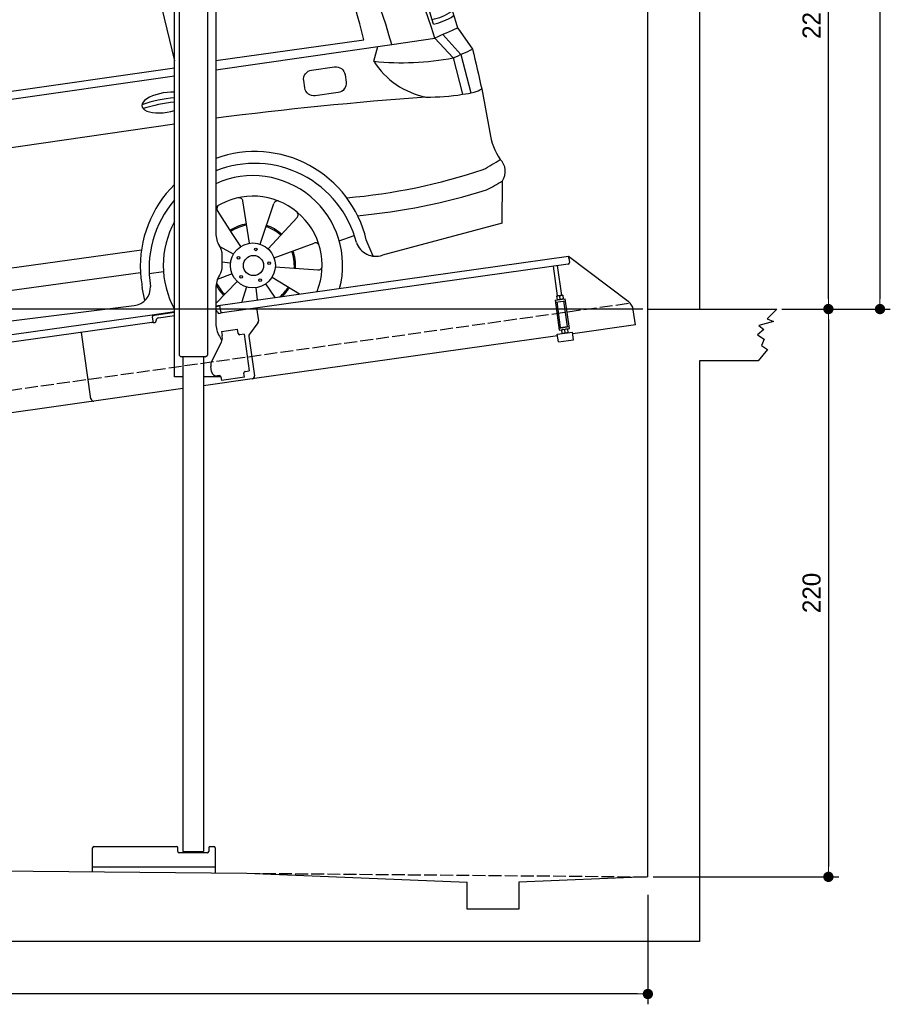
# Model space of a CAD drawing. Extents: x -311 to 6440, y -844 to 6274.
# Tile 4 of 6: x 3064 to 6440, y -844 to 2971. Entities that reach past the tile are written whole.
import ezdxf

# ---------------------------------------------------------------- set-up
doc = ezdxf.new("R2010")
doc.units = 0
doc.header["$LTSCALE"] = 10
doc.header["$MEASUREMENT"] = 0
doc.linetypes.add('GEN3', pattern=[6.25, 5, -1.25])
doc.layers.get('0').update_dxf_attribs({"linetype": 'CONTINUOUS'})
doc.layers.get('DEFPOINTS').update_dxf_attribs({"linetype": 'CONTINUOUS'})
for name, color, linetype in [('3', 6, 'GEN3'), ('CAR', 1, 'CONTINUOUS'), ('SICHTBARE_KANTEN_DIN_', 7, 'CONTINUOUS')]:
    doc.layers.add(name, color=color, linetype=linetype)
doc.layers.add('AM_0', color=7, linetype='CONTINUOUS', lineweight=30)
doc.layers.add('AM_5', color=3, linetype='CONTINUOUS', lineweight=15)
doc.dimstyles.new('KLAUS_DXF', dxfattribs={"dimscale": 20, "dimtxt": 3.5, "dimasz": 2, "dimexe": 2, "dimexo": 1, "dimgap": 1.5, "dimtad": 1, "dimlfac": 0.1, "dimdsep": 46, "dimtxsty": 'Standard', "dimblk": 'DOT', "dimcen": 2, "dimclrd": 256, "dimclre": 256, "dimclrt": 2, "dimadec": 0, "dimazin": 0, "dimtfac": 1, "dimtmove": 2, "dimatfit": 3, "dimfxl": 1, "dimtolj": 1, "dimarcsym": 0})

# ---------------------------------------------------------------- blocks, each defined once
blk = doc.blocks.new('_DOT')
at = {"color": 0, "linetype": 'ByBlock'}
blk.add_line((-0.5, 0), (-1, 0), dxfattribs=at)
at = {"color": 0, "linetype": 'ByBlock', "const_width": 0.5}
blk.add_lwpolyline([(-0.25, 0, 1), (0.25, 0, 1)], format="xyb", close=True, dxfattribs=at)
blk = doc.blocks.new('*D8')
at = {"layer": 'AM_5', "lineweight": -2, "transparency": 16777216}
for p, q in [((5479.5, 1850), (-240.5, 1850)), ((-200.5, -260), (-200.5, 1810)), ((179.5, -300), (-240.5, -300))]:
    blk.add_line(p, q, dxfattribs=at)
at = {"layer": 'DEFPOINTS', "color": 0, "transparency": 16777216}
for p in [(-200.5, 1850), (5499.5, 1850), (199.5, -300)]:
    blk.add_point(p, dxfattribs=at)
at = {"layer": 'AM_5', "lineweight": -2, "transparency": 16777216, "xscale": 40, "yscale": 40, "zscale": 40}
for p, rotation in [((-200.5, 1850), 90), ((-200.5, -300), 270)]:
    blk.add_blockref('_DOT', p, dxfattribs=dict(at, rotation=rotation))
at = {"layer": 'AM_5', "color": 2, "transparency": 16777216, "insert": (-265.5, 775), "char_height": 70, "attachment_point": 5, "rotation": 90}
blk.add_mtext('\\A1;215', dxfattribs=at)
blk = doc.blocks.new('*D9')
at = {"layer": 'AM_5', "lineweight": -2, "transparency": 16777216}
for p, q in [((179.5, 2850), (-240.5, 2850)), ((-200.5, 1890), (-200.5, 2810)), ((5479.5, 1850), (-240.5, 1850))]:
    blk.add_line(p, q, dxfattribs=at)
at = {"layer": 'DEFPOINTS', "color": 0, "transparency": 16777216}
for p in [(-200.5, 2850), (199.5, 2850), (5499.5, 1850)]:
    blk.add_point(p, dxfattribs=at)
at = {"layer": 'AM_5', "lineweight": -2, "transparency": 16777216, "xscale": 40, "yscale": 40, "zscale": 40}
for p, rotation in [((-200.5, 2850), 90), ((-200.5, 1850), 270)]:
    blk.add_blockref('_DOT', p, dxfattribs=dict(at, rotation=rotation))
at = {"layer": 'AM_5', "color": 2, "transparency": 16777216, "insert": (-265.5, 2350), "char_height": 70, "attachment_point": 5, "rotation": 90}
blk.add_mtext('\\A1;100', dxfattribs=at)
blk = doc.blocks.new('*D10')
at = {"layer": 'AM_5', "lineweight": -2, "transparency": 16777216}
for p, q in [((5719.5, 4100), (6239.5, 4100)), ((6199.5, 1890), (6199.5, 4060)), ((6219.5, 1850), (6239.5, 1850))]:
    blk.add_line(p, q, dxfattribs=at)
at = {"layer": 'DEFPOINTS', "color": 0, "transparency": 16777216}
for p in [(5699.5, 4100), (6199.5, 4100), (6199.5, 1850)]:
    blk.add_point(p, dxfattribs=at)
at = {"layer": 'AM_5', "lineweight": -2, "transparency": 16777216, "xscale": 40, "yscale": 40, "zscale": 40}
for p, rotation in [((6199.5, 4100), 90), ((6199.5, 1850), 270)]:
    blk.add_blockref('_DOT', p, dxfattribs=dict(at, rotation=rotation))
at = {"layer": 'AM_5', "color": 2, "transparency": 16777216, "insert": (6134.5, 2975), "char_height": 70, "attachment_point": 5, "rotation": 90}
blk.add_mtext('\\A1;225', dxfattribs=at)
blk = doc.blocks.new('*D11')
at = {"layer": 'AM_5', "lineweight": -2, "transparency": 16777216}
for p, q in [((6219.5, 1850), (6239.5, 1850)), ((6199.5, 1810), (6199.5, -310)), ((5519.5, -350), (6239.5, -350))]:
    blk.add_line(p, q, dxfattribs=at)
at = {"layer": 'DEFPOINTS', "color": 0, "transparency": 16777216}
for p in [(6199.5, 1850), (5499.5, -350), (6199.5, -350)]:
    blk.add_point(p, dxfattribs=at)
at = {"layer": 'AM_5', "lineweight": -2, "transparency": 16777216, "xscale": 40, "yscale": 40, "zscale": 40}
for p, rotation in [((6199.5, 1850), 90), ((6199.5, -350), 270)]:
    blk.add_blockref('_DOT', p, dxfattribs=dict(at, rotation=rotation))
at = {"layer": 'AM_5', "color": 2, "transparency": 16777216, "insert": (6134.5, 750), "char_height": 70, "attachment_point": 5, "rotation": 90}
blk.add_mtext('\\A1;220', dxfattribs=at)
blk = doc.blocks.new('*D12')
at = {"layer": 'AM_5', "lineweight": -2, "transparency": 16777216}
for p, q in [((199.5, -370), (199.5, -843.8)), ((5499.5, -420), (5499.5, -843.8)), ((5459.5, -803.8), (239.5, -803.8))]:
    blk.add_line(p, q, dxfattribs=at)
at = {"layer": 'DEFPOINTS', "color": 0, "transparency": 16777216}
for p in [(199.5, -350), (5499.5, -400), (199.5, -803.8)]:
    blk.add_point(p, dxfattribs=at)
at = {"layer": 'AM_5', "lineweight": -2, "transparency": 16777216, "xscale": 40, "yscale": 40, "zscale": 40, "rotation": 180}
blk.add_blockref('_DOT', (199.5, -803.8), dxfattribs=at)
at = {"layer": 'AM_5', "lineweight": -2, "transparency": 16777216, "xscale": 40, "yscale": 40, "zscale": 40}
blk.add_blockref('_DOT', (5499.5, -803.8), dxfattribs=at)
at = {"layer": 'AM_5', "color": 2, "transparency": 16777216, "insert": (2849.5, -738.8), "char_height": 70, "attachment_point": 5}
blk.add_mtext('\\A1;530', dxfattribs=at)
blk = doc.blocks.new('*D13')
at = {"layer": 'AM_5', "lineweight": -2, "transparency": 16777216}
for p, q in [((5519.5, 5750), (6439.5, 5750)), ((6399.5, 5710), (6399.5, 1890)), ((6019.5, 1850), (6439.5, 1850))]:
    blk.add_line(p, q, dxfattribs=at)
at = {"layer": 'DEFPOINTS', "color": 0, "transparency": 16777216}
for p in [(5499.5, 5750), (5999.5, 1850), (6399.5, 1850)]:
    blk.add_point(p, dxfattribs=at)
at = {"layer": 'AM_5', "lineweight": -2, "transparency": 16777216, "xscale": 40, "yscale": 40, "zscale": 40}
for p, rotation in [((6399.5, 5750), 90), ((6399.5, 1850), 270)]:
    blk.add_blockref('_DOT', p, dxfattribs=dict(at, rotation=rotation))
at = {"layer": 'AM_5', "color": 2, "transparency": 16777216, "insert": (6334.5, 3800), "char_height": 70, "attachment_point": 5, "rotation": 90}
blk.add_mtext('\\A1;390', dxfattribs=at)
blk = doc.blocks.new('Car200VanEG')
at = {"layer": 'CAR'}
for p, q in [((29554, 5533), (29644.2, 5203.4)), ((29642.4, 5463.9), (29644.2, 5457.7)), ((29518.3, 5448.3), (29644.2, 4935.9)), ((28811.4, 4789.7), (28827.1, 5360.5)), ((30684.3, 5037.8), (30754.4, 4960.9)), ((30742, 5062.9), (30799.4, 4981.1)), ((29804.2, 4937), (30377.2, 5017.9)), ((29804.2, 4901.5), (30486.3, 4999.8)), ((30486.3, 4999.8), (30653.3, 5024.4)), ((30653.3, 5024.4), (30724.5, 4947.4)), ((30416.3, 4934.3), (30432.2, 4992.1)), ((30754.4, 4960.9), (30792.2, 4811.8)), ((30724.5, 4947.4), (30760.1, 4806.3)), ((28811.4, 4789.7), (29644.2, 4908.5)), ((27473.8, 4565.4), (29644.2, 4878.4)), ((30835.2, 4826.9), (30866.4, 4658.6)), ((28734.5, 4747.2), (28676.2, 4551.8)), ((27430.9, 4371.2), (29644.2, 4691.5)), ((27605.2, 4629.3), (27883.5, 4667.2)), ((30914.1, 4306.6), (30915.2, 4471)), ((29934.4, 4229.2), (29908.9, 4393.2)), ((29867.5, 4267.5), (29810.6, 4355.7)), ((29975.5, 4225.7), (30028.3, 4383)), ((30006.6, 4207.3), (30118.9, 4329.5)), ((30914.1, 4306.6), (30450.1, 4183.1)), ((29900.6, 4216.4), (29867.5, 4267.5)), ((30281.7, 4238.9), (30340.1, 4259.4)), ((30414.3, 4179), (30387.3, 4242.5)), ((27627.7, 3941.8), (29515.6, 4203.1)), ((29872.3, 4186.4), (29818.3, 4217.2)), ((30029.5, 4173), (30185.4, 4229.8)), ((29861.3, 4152), (29827.2, 4155.4)), ((30034.6, 4137.2), (30200.1, 4125.7)), ((27652, 3860), (29511.9, 4116.2)), ((29545.2, 4112.3), (29600.8, 4119.5)), ((29867, 4111.1), (29809.8, 4088.4)), ((30022, 4098), (30128.9, 4032.6)), ((29528.2, 4006.8), (29519, 4057.8)), ((29887.1, 4081), (29804.2, 3996)), ((29922.6, 4060.1), (29905, 4002.2)), ((29958.6, 4057), (29964.6, 4009.5)), ((29997.1, 4071.7), (30033.3, 4019.2)), ((26432.8, 4023.8), (26384.9, 4016.7)), ((27227, 3848.7), (27201.4, 4012.7)), ((28751.2, 4011.6), (28791.1, 3909)), ((27160.1, 3887), (27103.2, 3975.2)), ((27268.1, 3845.2), (27320.9, 4002.5)), ((27732.4, 3771), (29487.4, 3987.6)), ((27299.2, 3826.8), (27411.4, 3949)), ((27164.8, 3805.9), (27020.8, 3888.1)), ((27193.2, 3835.9), (27160.1, 3887)), ((27570.2, 3870), (27619.1, 3877.4)), ((27322.1, 3792.5), (27478, 3849.3)), ((27153.8, 3771.5), (27019.4, 3784.9)), ((27327.1, 3756.7), (27492.6, 3745.2)), ((27159.6, 3730.6), (27005, 3669.1)), ((27314.6, 3717.5), (27421.5, 3652.1)), ((27179.7, 3700.5), (27086.5, 3605.1)), ((27215.2, 3679.6), (27197.3, 3620.6)), ((27251.2, 3676.5), (27257.1, 3629)), ((27289.7, 3691.2), (27325.9, 3638.7))]:
    blk.add_line(p, q, dxfattribs=at)
for points in [[(28761.3, 5427.7), (28734.5, 4747.2)], [(27863.9, 4698.5), (27882.5, 4667.3), (28655.6, 4784.3), (28704.2, 5343.7), (28238.8, 5261.3)], [(27758.3, 4871.4), (27772.9, 4846.9)]]:
    blk.add_lwpolyline(points, dxfattribs=at)
blk.add_lwpolyline([(30175.4, 4900.1), (30264.2, 4912.6, -0.414214), (30304.9, 4882), (30308.9, 4853.6, -0.414214), (30278.2, 4812.9), (30189.4, 4800.5, -0.414214), (30148.7, 4831.1), (30144.7, 4859.5, -0.414214)], format="xyb", close=True, dxfattribs=at)
for centre, radius in [((29947.8, 4143.3), 87), ((29958.8, 4205.5), 5.16), ((29892, 4173), 5.16), ((29950, 4142.8), 39.2), ((30010.4, 4152.1), 5.16), ((29902.3, 4099.4), 5.16), ((29975.5, 4086.5), 5.16), ((27240.4, 3762.8), 87), ((27251.4, 3825), 5.16), ((27184.6, 3792.5), 5.16), ((27240.4, 3762.8), 39.2), ((27303, 3771.6), 5.16), ((27194.9, 3718.9), 5.16), ((27268.1, 3706), 5.16)]:
    blk.add_circle(centre, radius, dxfattribs=at)
for centre, radius, start, end in [((36132.4, -79851.1), 85815.3, 94.132158, 94.22895), ((29935.7, 5559.5), 182.1, 56.7316, 85.9018), ((30652, -6879.3), 12637.8, 94.57407, 100.23429), ((35546.6, -81008), 86879.7, 93.718007, 93.789795), ((29918.8, 5570.6), 118.3, 37.9475, 92.9239), ((29817.6, 5437.9), 350, 36.1738, 51.4653), ((30275.3, -6080.3), 11784.7, 89.15401, 91.10661), ((30397.6, 5476.5), 248.8, 113.6534, 137.4736), ((30415.6, 5492.7), 227, 111.2583, 138.0462), ((30496.6, 5529.2), 180.2, 105.2084, 140.7984), ((28349.5, 4356.1), 2494.8, 16.4595, 32.68), ((30440, -5246.2), 10945.8, 94.16954, 100.48914), ((30794.7, -7277.3), 12953.5, 95.09603, 101.31232), ((30035.4, 448.2), 5195.2, 90.2568, 92.5509), ((30054.7, 5692.7), 65.1, 229.2026, 271.6116), ((30058.1, 5690), 62.5, 268.4923, 312.6784), ((30165.6, -5629.4), 11274.2, 89.02739, 90.33277), ((28414.3, 4332.6), 2343.4, 17.1714, 34.0046), ((30586.4, 5414), 245.7, 113.4045, 134.4434), ((30593.9, 5402.8), 239.4, 113.3845, 134.7993), ((30052.5, 2876.9), 2696.3, 86.163, 95.2852), ((28852.8, 4566.2), 1867, 15.9234, 33.237), ((31358.1, -10357.5), 15995.8, 96.15089, 101.47013), ((28428.4, 5198.3), 354, 106.0658, 118.7077), ((28660.9, 4374.9), 1209.6, 102.1374, 105.8539), ((28505.6, 4454.6), 2054.1, 15.3901, 32.7515), ((28346.7, 4664.7), 842.7, 96.8265, 123.5878), ((28475.6, 5181.9), 392.4, 123.6046, 146.4558), ((28537.3, 4944.3), 579.3, 98.9357, 109.9719), ((30019.2, 3912), 1585, 83.7303, 97.7956), ((28534.9, 5168.7), 380.1, 129.4274, 137.6867), ((28412, 5310.4), 192.6, 112.1015, 127.9582), ((28789.5, 4663.7), 1626.8, 12.5758, 30.4243), ((28202.9, 5454.7), 59.2, 274.6807, 329.3779), ((30034.9, -1376.9), 6844.8, 94.32835, 100.16386), ((28350.2, 4674.5), 751.7, 105.5315, 127.4465), ((28185.8, 5550.8), 156.6, 256.2361, 278.0274), ((30580.7, 1971), 4338.4, 128.4908, 139.6504), ((27963.6, 5382.3), 93.8, 193.5187, 246.9725), ((27932, 5361.2), 98, 196.9057, 246.6194), ((28340.3, 4783.8), 559.2, 106.9536, 131.1058), ((32393.8, 596.7), 6489, 133.91457, 140.89178), ((28374.7, 4700.1), 577.5, 103.6128, 128.1961), ((29803.3, 3263.9), 2668.3, 133.2704, 150.8036), ((33439.9, -79.1), 7535.6, 136.01785, 138.94052), ((30604, 5296.3), 203.8, 280.807, 303.8471), ((30606.7, 5287), 212.7, 281.2217, 303.651), ((38312.8, -12498.3), 19123.7, 113.32123, 113.61114), ((30525.1, 6009.8), 1081, 264.2206, 280.6302), ((30677, 5098), 307.8, 212.1174, 259.1097), ((28230.7, 4402.7), 665.3, 135.3057, 160.0856), ((27894.7, 4714.4), 179.9, 132.5849, 172.2354), ((27854.2, 4723.7), 147.6, 91.8003, 123.4317), ((27382.8, 4708.9), 494.2, 3.519, 19.1751), ((30719.7, 5147.2), 343.3, 276.7547, 284.5058), ((30756.2, 4978.4), 170.8, 286.863, 297.5483), ((26806, 5554.8), 905.4, 278.4772, 301.1487), ((27510.9, 4917.2), 273.5, 210.1113, 236.1616), ((29681.6, 4299.2), 494.8, 94.3341, 109.3655), ((29716.1, 4107.9), 671.8, 96.1511, 106.818), ((31776.5, -10768.2), 15606.9, 94.25417, 97.26035), ((30631.1, 5576.3), 780.7, 269.0962, 279.5113), ((27415.2, 4833.8), 190.1, 202.7244, 242.9582), ((27815.1, 4721.8), 100.1, 170.2585, 193.9822), ((27812, 4735.7), 64.2, 324.1852, 3.1249), ((27750.3, 4705.1), 33.2, 193.1013, 238.3611), ((27832.6, 4725.2), 41.4, 279.9437, 319.2981), ((26900.3, 5329.6), 745.9, 273.0108, 301.3268), ((27033, 5036.4), 475.5, 286.3026, 313.2289), ((27755.2, 4727.1), 55, 245.9955, 278.6212), ((27737.5, 4944.3), 272.7, 275.4536, 280.2078), ((27893, 4110.4), 575.5, 96.9145, 100.7297), ((27804.9, 4844.6), 163.9, 276.5604, 282.2911), ((31109, 4691.5), 244.8, 187.7196, 214.111), ((28643.6, 4157.9), 494.8, 88.0835, 109.3655), ((28678.2, 3966.6), 671.8, 91.4914, 106.818), ((26814, 4171.7), 438.7, 107.8556, 146.9237), ((26723.7, 6159.5), 1640.3, 277.5569, 285.6465), ((29955.2, 4140.6), 444, 13.2603, 109.8823), ((28080.6, 4329), 651.1, 158.6997, 176.2822), ((30000.2, 4495.7), 1325.2, 177.5813, 197.5876), ((30428.8, 5268.1), 858.8, 298.6673, 303.7788), ((30861.8, 4507.4), 64.6, 325.6774, 46.4713), ((26800.8, 4131.9), 412.1, 107.1272, 143.7193), ((29953.4, 4130.2), 408.4, 14.4326, 111.4326), ((30109.3, 6721), 2324.5, 274.9939, 288.3425), ((26747.4, 4175.7), 306.2, 102.8175, 157.9473), ((29947.8, 4143.3), 347.8, 345.1978, 114.3921), ((30534.7, 5067.2), 707.3, 296.8081, 302.5462), ((29955.2, 4140.6), 444, 134.4658, 183.1516), ((30125, 6777.6), 2452.3, 275.3542, 287.2843), ((26550.8, 4331.7), 131.2, 142.7448, 175.5704), ((26500.5, 4420.5), 55, 189.8578, 234.9767), ((26600.1, 4311.4), 83.8, 84.8476, 116.7886), ((26625.4, 5091.8), 697.2, 268.5377, 274.4416), ((29953.4, 4130.2), 408.4, 139.2202, 189.6303), ((29947.8, 4143.3), 268.3, 337.8454, 122.3639), ((29894, 4390.8), 15, 8.8571, 102.2519), ((30042.6, 4378.2), 15, 68.0338, 161.4286), ((26547, 4502), 148.6, 238.3311, 252.7511), ((26755.7, 4267.5), 231.2, 153.5382, 195.1863), ((26585.2, 4352.5), 40.7, 124.1752, 153.831), ((36272.1, -56396.1), 61407, 98.278102, 98.741733), ((28047.9, 4393), 617.5, 182.0283, 207.3717), ((29823.2, 4363.9), 15, 119.4624, 212.8571), ((30107.8, 4339.7), 15, 317.4286, 50.8233), ((28870.2, 3914.3), 2487.3, 170.1022, 179.6325), ((26513.9, 4348.8), 94.2, 184.2237, 204.83), ((29947.8, 4143.3), 347.8, 150.8132, 209.1868), ((26452.9, 4322.3), 27.7, 208.0769, 248.7725), ((27491.7, 4036.8), 1059, 166.1283, 180.7005), ((26475.3, 4373.1), 83.2, 247.1377, 261.8995), ((26646.8, 4756.6), 500.7, 248.5366, 273.741), ((26556.4, 4730.2), 460.4, 266.1945, 285.4943), ((29950, 4142.8), 163.4, 99.6165, 123.423), ((29950, 4142.8), 158.4, 99.6165, 123.423), ((29950, 4142.8), 158.4, 48.1476, 72.2472), ((29950, 4142.8), 163.4, 48.1476, 72.2472), ((26479.3, 4251.9), 75.9, 189.1962, 209.5831), ((26438.5, 4230.2), 29.7, 211.9315, 248.3068), ((26463.5, 4292.2), 96.6, 248.1135, 258.9389), ((26631.3, 4750.3), 552.3, 259.6977, 274.9966), ((27239.8, 3777.4), 421.3, 22.9636, 135.4753), ((29950, 4142.8), 158.4, 356.1373, 20.4549), ((29950, 4142.8), 163.4, 356.1373, 20.4549), ((30190.5, 4215.7), 15, 16.6053, 110), ((30423.9, 4258), 79.4, 199.1427, 289.2887), ((26434.9, 4148.3), 41.4, 185.2341, 270.157), ((27241.3, 3759.3), 396, 11.2769, 139.6616), ((30201.1, 4140.6), 15, 266, 359.3947), ((27240.4, 3762.8), 347.8, 345.1978, 149.9164), ((29955.2, 4140.6), 444, 183.1516, 190.7592), ((29950, 4142.8), 163.4, 201.2391, 201.2536), ((26430.7, 4067.2), 45.4, 195.2382, 220.4111), ((29479.2, 4058.8), 71.6, 276.5752, 2.5205), ((29950, 4142.8), 163.4, 207.3918, 225.0075), ((29950, 4142.8), 158.4, 204.9156, 225.0075), ((29950, 4142.8), 158.4, 310.2523, 328.3201), ((29950, 4142.8), 163.4, 312.9326, 328.3201), ((26421.4, 4063.2), 35.9, 225.1865, 255.2963), ((26465.7, 4216.3), 195.3, 254.1184, 260.2849), ((27240.4, 3762.8), 268.3, 337.8454, 160.9349), ((27186.6, 4010.3), 15, 8.8571, 102.2519), ((27335.1, 3997.7), 15, 68.0338, 161.4286), ((27115.8, 3983.4), 15, 119.4624, 212.8571), ((27400.4, 3959.2), 15, 317.4286, 50.8233), ((26493.2, 3888.6), 117.8, 159.3194, 183.8724), ((26559.2, 4538.8), 633.6, 253.8548, 265.8675), ((26583.5, 4910.7), 1006.3, 266.0124, 274.9594), ((27242.6, 3762.3), 163.4, 99.6165, 123.423), ((27242.6, 3762.3), 158.4, 99.6165, 123.423), ((27242.6, 3762.3), 158.4, 48.1476, 72.2472), ((27242.6, 3762.3), 163.4, 48.1476, 72.2472), ((26515.3, 3900.6), 141, 188.1152, 200.8264), ((27013.3, 3875.1), 15, 60.2857, 153.6805), ((21558.7, 1884.8), 6405.5, 17.15784, 17.96084), ((27242.6, 3762.3), 163.4, 150.5135, 174.1727), ((27242.6, 3762.3), 158.4, 150.5135, 174.1727), ((27242.6, 3762.3), 158.4, 356.1373, 20.4549), ((27242.6, 3762.3), 163.4, 356.1373, 20.4549), ((27483.1, 3835.2), 15, 16.6053, 110), ((27712.3, 3852.6), 84, 190.8184, 283.84), ((46053.4, 13517.8), 21926, 206.46796, 206.76111), ((27240.4, 3762.8), 268.3, 183.709, 204.9178), ((27493.7, 3760.1), 15, 266, 359.3947), ((27242.6, 3762.3), 163.4, 201.2391, 225.0075), ((27242.6, 3762.3), 158.4, 201.2391, 225.0075), ((27011, 3655.3), 15, 110.1125, 208.5005), ((27242.6, 3762.3), 158.4, 310.2523, 328.3201), ((27242.6, 3762.3), 163.4, 312.9326, 328.3201), ((27248.6, 6970.5), 3413.9, 256.9193, 258.238), ((26588, 3893.9), 268, 262.4338, 273.6968), ((26517.9, 4865.8), 1242.4, 274.0347, 277.4722), ((27240.4, 3762.8), 268.3, 204.9178, 218.1546), ((27240.4, 3762.8), 347.8, 210.0836, 210.8022)]:
    blk.add_arc(centre, radius, start, end, dxfattribs=at)
for centre, major_axis, ratio, start_param, end_param in [((29608.6, 4774.3), (91.2, 14.3), 0.413356, 1.106013, 5.047764), ((26616.5, 3737.6), (-1, 44.1), 0.466142, 5.236347, 6.256771), ((26616.5, 3737.6), (-0.1, -50.8), 0.500238, 2.161796, 2.736969), ((26616.5, 3737.6), (-0.1, -50.8), 0.500238, 4.558414, 4.755891), ((26616.5, 3737.6), (-1, 44.1), 0.466142, 7.66479, 7.89262), ((26616.5, 3737.6), (-1, 44.1), 0.466142, 4.653289, 4.881118), ((26616.5, 3737.6), (-0.1, -50.8), 0.500238, 1.529499, 1.726976)]:
    blk.add_ellipse(centre, major_axis=major_axis, ratio=ratio, start_param=start_param, end_param=end_param, dxfattribs=at)
blk.add_ellipse((28570.6, 4633), major_axis=(91.2, 14.3), ratio=0.413356, dxfattribs=at)
at = {"layer": 'CAR', "extrusion": (0, 0, -1)}
for major_axis, ratio, start_param, end_param in [((-0.1, 50.8), 0.500238, 1.529499, 4.755891), ((-1, -44.1), 0.466142, 4.653289, 7.89262)]:
    blk.add_ellipse((26616.5, 3733.3), major_axis=major_axis, ratio=ratio, start_param=start_param, end_param=end_param, dxfattribs=at)
at = {"layer": 'CAR'}
for points in [[(29642.4, 5463.9), (29643, 5464), (29643.6, 5464), (29644.2, 5464.1)], [(26647.5, 3824.3), (26652.2, 3824.7), (26656.8, 3825.1), (26661.4, 3825.5)]]:
    blk.add_open_spline(points, degree=3, dxfattribs=at)
for points in [[(30724.5, 4947.4), (30799.4, 4981.1)], [(30799.4, 4981.1), (30835.2, 4826.9)], [(28737, 4095.3), (28739.2, 4052.2), (28751.2, 4011.6)], [(27627.7, 3941.8), (27635.2, 3901.2), (27652, 3860)]]:
    blk.add_spline(points, degree=3, dxfattribs=at)

msp = doc.modelspace()

# ---------------------------------------------------------------- linework, layer by layer
for p, q in [((5699.503, 5950.005), (5699.503, 1850.005)), ((3824.715, 3702.64), (3824.715, 2144.272)), ((3791.699, 3677.911), (3791.812, 1671.652)), ((3664.715, 1587.64), (3664.715, 3457.64)), ((3681.711, 3457.64), (3681.812, 1671.629)), ((3838.112, 2094.272), (3844.366, 2083.441)), ((3847.715, 2070.941), (3847.715, 2004.338)), ((3824.715, 1862.792), (5191.605, 2054.896)), ((5190.829, 2024.492), (3849.015, 1835.912)), ((5192.718, 2046.974), (5191.605, 2054.896)), ((5191.605, 2054.896), (5423.542, 1880.119)), ((5192.718, 2046.974), (5195.084, 2030.139)), ((3844.366, 1991.838), (3838.112, 1981.008)), ((5149.635, 1900.856), (5133.393, 2016.42)), ((5165.479, 1903.082), (5149.237, 2018.647)), ((3824.715, 1931.008), (3824.715, 1794.697)), ((5139.811, 1884.53), (5179.422, 1890.096)), ((5139.811, 1884.53), (5156.094, 1768.668)), ((5140.925, 1876.607), (5180.535, 1882.174)), ((5146.416, 1900.403), (5145.734, 1899.87)), ((5145.734, 1899.87), (5147.673, 1886.072)), ((5168.697, 1903.535), (5146.416, 1900.403)), ((5161.328, 1778.492), (5147.411, 1877.519)), ((5148.476, 1885.747), (5147.673, 1886.072)), ((5159.407, 1888.803), (5157.766, 1900.479)), ((5168.697, 1903.535), (5169.5, 1903.21)), ((5169.5, 1903.21), (5171.439, 1889.412)), ((5170.757, 1888.879), (5171.439, 1889.412)), ((5187.966, 1782.236), (5174.049, 1881.263)), ((5195.705, 1774.235), (5179.422, 1890.096)), ((3577.468, 1828.044), (3664.715, 1840.305)), ((3664.715, 1836.266), (3578.025, 1824.083)), ((3840.446, 1860.963), (3824.715, 1858.753)), ((3830.99, 1838.428), (3831.129, 1837.438)), ((3836.776, 1833.182), (3841.728, 1833.878)), ((3843.368, 1840.168), (3839.889, 1864.925)), ((3982.702, 1854.701), (3989.78, 1804.338)), ((5451.216, 1788.433), (5442.964, 1847.146)), ((5999.51, 1850.005), (5961.803, 1812.157)), ((959.991, 1460.181), (3577.468, 1828.044)), ((3576.692, 1797.64), (959.991, 1429.886)), ((3577.468, 1828.044), (3578.581, 1820.121)), ((3580.947, 1803.287), (3578.581, 1820.121)), ((3584.258, 1797.693), (3589.209, 1798.389)), ((3593.465, 1804.036), (3593.326, 1805.027)), ((3601.836, 1816.321), (3664.715, 1825.158)), ((3987.863, 1796.928), (3954.55, 1752.719)), ((5986.079, 1802.168), (5929.673, 1785.756)), ((5961.803, 1812.157), (5986.079, 1802.168)), ((3340.553, 1501.897), (3304.368, 1759.367)), ((3340.553, 1501.897), (3304.368, 1759.367)), ((3846.658, 1762.873), (3909.044, 1771.641)), ((3846.658, 1762.873), (3848.884, 1747.029)), ((3911.271, 1755.797), (3909.044, 1771.641)), ((3911.271, 1755.797), (3911.41, 1754.807)), ((5148.251, 1752.62), (5207.668, 1760.971)), ((5154.981, 1776.59), (5194.592, 1782.157)), ((5156.094, 1768.668), (5195.705, 1774.235)), ((5161.328, 1778.492), (5187.966, 1782.236)), ((5164.759, 1769.886), (5164.077, 1769.353)), ((5164.077, 1769.353), (5166.016, 1755.554)), ((5166.819, 1755.23), (5166.016, 1755.554)), ((5166.864, 1778.26), (5166.725, 1779.251)), ((5176.109, 1769.961), (5177.75, 1758.286)), ((5182.709, 1780.487), (5182.569, 1781.477)), ((5187.04, 1773.017), (5187.843, 1772.693)), ((5187.843, 1772.693), (5189.782, 1758.895)), ((5189.1, 1758.361), (5189.782, 1758.895)), ((5211.843, 1731.263), (5207.668, 1760.971)), ((5451.216, 1788.433), (5208.6, 1754.336)), ((5948.951, 1770.772), (5923.961, 1750.079)), ((5929.673, 1785.756), (5948.951, 1770.772)), ((3808.53, 1648.529), (3846, 1722.069)), ((3838.112, 1744.697), (3848.154, 1727.305)), ((3849.474, 1742.83), (3848.884, 1747.029)), ((3917.058, 1750.551), (3918.048, 1750.69)), ((3933.892, 1752.917), (3918.048, 1750.69)), ((3933.892, 1752.917), (3953.933, 1610.319)), ((3952.633, 1745.309), (3974.325, 1590.968)), ((5149.184, 1745.986), (3965.814, 1579.674)), ((5152.427, 1722.912), (5148.251, 1752.62)), ((5152.427, 1722.912), (5211.843, 1731.263)), ((5923.961, 1750.079), (5950.379, 1732.954)), ((5950.379, 1732.954), (5940.383, 1709.407)), ((5963.231, 1692.995), (5926.817, 1650.005)), ((5940.383, 1709.407), (5963.231, 1692.995)), ((3688.804, 1664.638), (3681.803, 1671.637)), ((3784.804, 1664.643), (3688.804, 1664.638)), ((3696.812, 1664.638), (3696.92, -251.394)), ((3776.812, 1664.643), (3776.916, -251.326)), ((3784.804, 1664.643), (3791.812, 1671.652)), ((5699.503, 1650.005), (5699.503, -599.995)), ((5926.817, 1650.005), (5699.503, 1650.005)), ((3807.839, 1607.963), (3805.056, 1627.769)), ((3938.089, 1608.092), (3937.099, 1607.953)), ((3938.089, 1608.092), (3953.933, 1610.319)), ((3696.808, 1587.64), (3664.715, 1587.64)), ((3844.02, 1587.64), (3776.808, 1587.64)), ((3965.814, 1579.674), (3776.81, 1553.111)), ((3838.35, 1592.055), (3830.428, 1590.941)), ((3843.997, 1587.799), (3846.085, 1572.945)), ((3935.209, 1585.471), (3846.085, 1572.945)), ((3932.843, 1602.305), (3932.982, 1601.315)), ((3935.209, 1585.471), (3932.982, 1601.315)), ((3696.811, 1541.868), (959.991, 1157.233)), ((3346.885, -330.259), (3346.885, -237.358)), ((3351.885, -232.358), (3671.885, -232.358)), ((3676.885, -252.358), (3676.885, -237.358)), ((3791.885, -257.358), (3681.885, -257.358)), ((3697.886, -252.361), (3696.886, -251.361)), ((3697.886, -252.361), (3775.886, -252.356)), ((3710.886, -252.36), (3710.886, -257.358)), ((3762.886, -252.357), (3762.886, -257.358)), ((3775.886, -252.356), (3776.916, -251.326)), ((3796.885, -237.358), (3796.885, -252.358)), ((3801.885, -232.358), (3816.885, -232.358)), ((3821.885, -237.358), (3821.885, -334.826)), ((199.51, -299.995), (3944.51, -336.005)), ((3821.885, -312.358), (3346.885, -312.358)), ((3944.51, -336.005), (4799.51, -370.083)), ((4799.51, -474.995), (4799.51, -370.083)), ((5499.51, -349.995), (4999.056, -370.083)), ((4999.056, -370.083), (4999.51, -474.995)), ((4999.51, -474.995), (4799.51, -474.995)), ((5699.503, -599.995), (-0.481, -599.995))]:
    msp.add_line(p, q)
msp.add_polyline3d([(3843.994, 1587.803, 0), (3843.994, 1587.803, 0), (3843.994, 1587.813, 0), (3843.994, 1587.823, 0), (3843.994, 1587.833, 0), (3843.994, 1587.833, 0), (3843.994, 1587.843, 0), (3843.994, 1587.853, 0), (3843.984, 1587.863, 0), (3843.984, 1587.863, 0), (3843.984, 1587.873, 0), (3843.984, 1587.883, 0), (3843.984, 1587.893, 0), (3843.984, 1587.903, 0), (3843.984, 1587.903, 0), (3843.984, 1587.913, 0), (3843.974, 1587.923, 0), (3843.974, 1587.933, 0), (3843.974, 1587.933, 0), (3843.974, 1587.943, 0), (3843.974, 1587.953, 0), (3843.974, 1587.963, 0), (3843.974, 1587.963, 0), (3843.974, 1587.973, 0), (3843.964, 1587.983, 0), (3843.964, 1587.993, 0), (3843.964, 1588.003, 0), (3843.964, 1588.003, 0), (3843.964, 1588.013, 0), (3843.964, 1588.023, 0), (3843.964, 1588.033, 0), (3843.954, 1588.033, 0), (3843.954, 1588.043, 0), (3843.954, 1588.053, 0), (3843.954, 1588.063, 0), (3843.954, 1588.063, 0), (3843.954, 1588.073, 0), (3843.944, 1588.083, 0), (3843.944, 1588.093, 0), (3843.944, 1588.103, 0), (3843.944, 1588.103, 0), (3843.944, 1588.113, 0), (3843.944, 1588.123, 0), (3843.944, 1588.133, 0), (3843.934, 1588.133, 0), (3843.934, 1588.143, 0), (3843.934, 1588.153, 0), (3843.934, 1588.163, 0), (3843.934, 1588.163, 0), (3843.934, 1588.173, 0), (3843.924, 1588.183, 0), (3843.924, 1588.193, 0), (3843.924, 1588.203, 0), (3843.924, 1588.203, 0), (3843.924, 1588.213, 0), (3843.924, 1588.223, 0), (3843.914, 1588.233, 0), (3843.914, 1588.233, 0), (3843.914, 1588.243, 0), (3843.914, 1588.253, 0), (3843.914, 1588.263, 0), (3843.904, 1588.273, 0), (3843.904, 1588.273, 0), (3843.904, 1588.283, 0), (3843.904, 1588.293, 0), (3843.904, 1588.303, 0), (3843.894, 1588.303, 0), (3843.894, 1588.313, 0), (3843.894, 1588.323, 0), (3843.894, 1588.333, 0), (3843.894, 1588.333, 0), (3843.894, 1588.343, 0), (3843.884, 1588.353, 0), (3843.884, 1588.363, 0), (3843.884, 1588.373, 0), (3843.884, 1588.373, 0), (3843.884, 1588.383, 0), (3843.874, 1588.393, 0), (3843.874, 1588.403, 0), (3843.874, 1588.403, 0), (3843.874, 1588.413, 0), (3843.864, 1588.423, 0), (3843.864, 1588.433, 0), (3843.864, 1588.433, 0), (3843.864, 1588.443, 0), (3843.864, 1588.453, 0), (3843.854, 1588.463, 0), (3843.854, 1588.473, 0), (3843.854, 1588.473, 0), (3843.854, 1588.483, 0), (3843.854, 1588.493, 0), (3843.844, 1588.503, 0), (3843.844, 1588.503, 0), (3843.844, 1588.513, 0), (3843.844, 1588.523, 0), (3843.834, 1588.533, 0), (3843.834, 1588.533, 0), (3843.834, 1588.543, 0), (3843.834, 1588.553, 0), (3843.824, 1588.563, 0), (3843.824, 1588.573, 0), (3843.824, 1588.573, 0), (3843.824, 1588.583, 0), (3843.824, 1588.593, 0), (3843.814, 1588.603, 0), (3843.814, 1588.603, 0), (3843.814, 1588.613, 0), (3843.814, 1588.623, 0), (3843.804, 1588.633, 0), (3843.804, 1588.633, 0), (3843.804, 1588.643, 0), (3843.804, 1588.653, 0), (3843.794, 1588.663, 0), (3843.794, 1588.673, 0), (3843.794, 1588.673, 0), (3843.794, 1588.683, 0), (3843.784, 1588.693, 0), (3843.784, 1588.703, 0), (3843.784, 1588.703, 0), (3843.784, 1588.713, 0), (3843.774, 1588.723, 0), (3843.774, 1588.733, 0), (3843.774, 1588.733, 0), (3843.764, 1588.743, 0), (3843.764, 1588.753, 0), (3843.764, 1588.763, 0), (3843.764, 1588.763, 0), (3843.754, 1588.773, 0)])
for centre, radius, start, end in [((3924.715, 2144.272), 100, 180, 210), ((3822.715, 2070.941), 25, 0, 30), ((5190.133, 2029.443), 5, 278, 8), ((3822.715, 2004.338), 25, 330, 0), ((3924.715, 1931.008), 100, 150, 180), ((5154.093, 1883.508), 17.367, 77.77582, 118.212327), ((5151.202, 1904.049), 17.313, 257.73743, 298.290578), ((5165.983, 1885.146), 17.396, 77.82749, 118.186832), ((5163.081, 1905.803), 17.392, 257.805999, 298.168278), ((5393.451, 1840.187), 50, 8, 53), ((3821.087, 1837.036), 10, 8, 68.728945), ((3836.08, 1838.134), 5, 188, 278), ((3841.032, 1838.83), 5, 278, 334.763283), ((3848.32, 1840.864), 5, 188, 278), ((3575.996, 1802.591), 5, 278, 8), ((3583.562, 1802.645), 5, 221.236717, 278), ((3588.513, 1803.34), 5, 278, 8), ((3603.228, 1806.418), 10, 98, 188), ((3924.715, 1794.697), 100, 180, 210), ((3979.877, 1802.946), 10, 323, 8), ((5172.436, 1752.99), 17.367, 77.77582, 118.212327), ((5169.545, 1773.531), 17.313, 257.73743, 298.290578), ((5184.326, 1754.629), 17.396, 77.82749, 118.186832), ((5181.424, 1775.286), 17.392, 257.805999, 298.168278), ((3814.815, 1737.959), 35, 333, 8), ((3916.362, 1755.503), 5, 188, 278), ((3962.536, 1746.701), 10, 143, 188), ((3841.831, 1974.245), 320.958, 254.679341, 254.686099), ((3839.715, 1632.64), 35, 153, 188), ((3827.644, 1610.747), 20, 188, 278), ((3937.794, 1603.001), 5, 98, 188), ((3839.046, 1587.103), 5, 19.536959, 98), ((3964.422, 1589.576), 10, 278, 8), ((3350.456, 1503.289), 10, 188, 278), ((3350.456, 1503.289), 10, 188, 278), ((3351.885, -237.358), 5, 90, 180), ((3671.885, -237.358), 5, 0, 90), ((3681.885, -252.358), 5, 180, 270), ((3791.885, -252.358), 5, 270, 0), ((3801.885, -237.358), 5, 90, 180), ((3816.885, -237.358), 5, 0, 90)]:
    msp.add_arc(centre, radius, start, end)
at = {"layer": '3'}
for p, q in [((423.4, 1169.675), (5430.808, 1873.42)), ((3944.51, -336.005), (5499.51, -349.995))]:
    msp.add_line(p, q, dxfattribs=at)
at = {"layer": 'SICHTBARE_KANTEN_DIN_'}
for p, q in [((5499.51, -349.995), (5499.51, 5750.005)), ((5499.51, 1850.005), (5999.51, 1850.005))]:
    msp.add_line(p, q, dxfattribs=at)

# ---------------------------------------------------------------- block references
at = {"layer": 'AM_0'}
msp.add_blockref('Car200VanEG', (-25979.454, -2124.214), dxfattribs=at)

# ---------------------------------------------------------------- dimensions: what is measured, and where the dimension line sits
at = {"layer": 'AM_5'}
dim = msp.add_linear_dim(base=(6399.51, 1850.005), p1=(5499.51, 5750.005), p2=(5999.51, 1850.005), angle=90, dimstyle='KLAUS_DXF', dxfattribs=at)
dim.commit()
dim.dimension.update_dxf_attribs({"geometry": '*D13', "text_midpoint": (6334.51, 3800.005)})
for base, p1, p2, override, picture, middle in [((6199.51, 4100.005), (6199.51, 1850.005), (5699.503, 4100.005), {"dimtzin": 7}, '*D10', (6134.51, 2975.005)), ((-200.481, 2850.005), (5499.51, 1850.005), (199.51, 2850.005), {"dimpost": '', "dimtol": 0, "dimlim": 0, "dimtp": 0, "dimtm": 0, "dimtfac": 1, "dimtdec": 2, "dimtolj": 1, "dimtzin": 7}, '*D9', (-265.481, 2350.005)), ((-200.481, 1850.005), (199.51, -299.995), (5499.51, 1850.005), {"dimtol": 0, "dimlim": 0, "dimtp": 0, "dimtm": 0, "dimtfac": 1, "dimtdec": 2, "dimtolj": 1, "dimtzin": 7}, '*D8', (-265.481, 775.005)), ((6199.51, -349.995), (6199.51, 1850.005), (5499.51, -349.995), {"dimtzin": 7}, '*D11', (6134.51, 750.005))]:
    dim = msp.add_linear_dim(base=base, p1=p1, p2=p2, angle=90, dimstyle='KLAUS_DXF', override=override, dxfattribs=at)
    dim.commit()
    dim.dimension.update_dxf_attribs({"geometry": picture, "text_midpoint": middle})
dim = msp.add_linear_dim(base=(199.51, -803.835), p1=(5499.51, -399.995), p2=(199.51, -349.995), dimstyle='KLAUS_DXF', override={"dimtzin": 7}, dxfattribs=at)
dim.commit()
dim.dimension.update_dxf_attribs({"geometry": '*D12', "text_midpoint": (2849.51, -738.835)})

doc.saveas('drawing.dxf')
